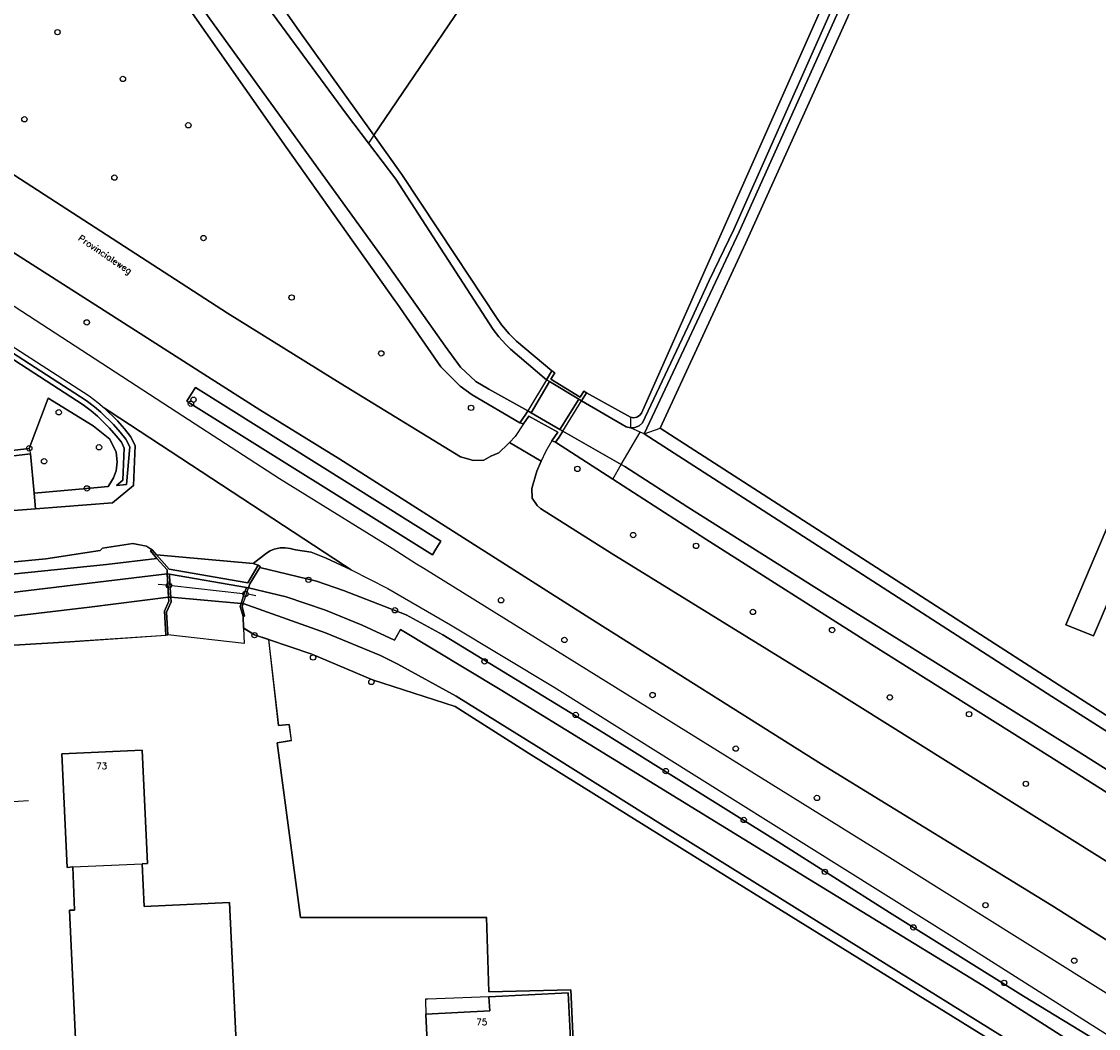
# Model space of a CAD drawing. Header units: metres. Extents: x 108000 to 109000, y 423000 to 423600.
# Tile 60 of 88: x 108719 to 108819, y 423050 to 423144. Entities that reach past the tile are written whole.
import ezdxf

# ---------------------------------------------------------------- set-up
doc = ezdxf.new("R2010")
doc.units = ezdxf.units.M
doc.header["$MEASUREMENT"] = 0
for name, color, linetype in [('bouwland', 10, 'Continuous'), ('dek', 10, 'Continuous'), ('Erf', 10, 'Continuous'), ('gesloten verharding', 10, 'Continuous'), ('grasland agrarisch', 10, 'Continuous'), ('groenvoorziening', 10, 'Continuous'), ('Hek', 10, 'Continuous'), ('Huisnummers', 10, 'Continuous'), ('Inrit', 10, 'Continuous'), ('Landhoofd', 10, 'Continuous'), ('Luifel', 10, 'Continuous'), ('Muur', 10, 'Continuous'), ('oever_ slootkant', 10, 'Continuous'), ('onverhard', 10, 'Continuous'), ('open verharding', 10, 'Continuous'), ('Openbare_ruimtenaam', 10, 'Continuous'), ('pand', 10, 'Continuous'), ('rijbaan lokale weg', 10, 'Continuous'), ('vegetatieobject', 10, 'Continuous'), ('waterloop_ sloot', 10, 'Continuous')]:
    doc.layers.add(name, color=color, linetype=linetype)
doc.styles.get("Standard").update_dxf_attribs({"font": 'txt.shx'})

# ---------------------------------------------------------------- blocks, each defined once
blk = doc.blocks.new('308_ACAD_1_FMEBLOCK37')
at = {"layer": 'Erf', "color": 52, "true_color": 0xd2d200}
for points in [[(39.5, -43.54), (39.54, -41.82), (40.72, -23.26), (41.1, -17.53), (39.83, 9.78), (32.19, 9.59), (31.95, 16.55), (14.59, 16.52), (12.41, 32.84), (13.73, 33.07), (13.51, 34.56), (12.53, 34.47), (11.61, 42.49), (10.29, 42.94), (9.27, 43.54)], [(2.18, 42.94), (2, 42.91), (2, 42.88), (-6.98, 42.27), (-20.08, 41.5), (-29.63, 40.76), (-29.68, 32.31), (-29.5, 28.85), (-29.47, 26.26), (-28.84, 15.67), (-28.79, 14.7), (-28.22, 2.9), (-27.94, -3.78), (-27.75, -4.6), (-27.44, -5.04), (-26.9, -5.29), (-26.01, -5.41), (-16.68, -5.11), (-15.83, -5.25), (-15.08, -5.61), (-14.55, -5.94), (-13.92, -6.99), (-13.78, -7.88), (-13.86, -8.71), (-14.09, -9.38), (-14.8, -10.2), (-15.1, -10.45), (-15.72, -10.81), (-16.34, -11.02), (-26.34, -11.5), (-27.98, -11.62), (-29.07, -11.64), (-30.01, -11.39), (-30.6, -11.11), (-31.28, -10.57), (-41.1, -38.65), (-40.23, -40.76), (-38.36, -40.31), (-37.89, -40.06), (-36.58, -43.54)]]:
    blk.add_lwpolyline(points, dxfattribs=at)
blk = doc.blocks.new('308_ACAD_1_FMEBLOCK77')
at = {"layer": 'grasland agrarisch', "color": 3, "true_color": 0x00f000}
blk.add_lwpolyline([(93.7, -8.91), (73.67, 3.82), (46.41, 20.69), (27.6, 32.42), (20.75, 36.75), (13.03, 39.25), (7.35, 41.64), (3.32, 43.01), (4.24, 35), (5.23, 35.09), (5.44, 33.6), (4.12, 33.37), (6.31, 17.05), (23.67, 17.07), (23.91, 10.12), (31.55, 10.3), (32.82, -17), (32.43, -22.73), (31.26, -41.29), (31.22, -43.01)], dxfattribs=at)
blk = doc.blocks.new('308_ACAD_1_FMEBLOCK94')
at = {"layer": 'groenvoorziening', "color": 3}
for points in [[(110.2315, 46.107), (109.6265, 46.794), (109.7925, 46.901), (109.2445, 47.24), (107.9835, 47.507), (105.1525, 47.062), (104.9395, 46.849), (99.8615, 46.059), (91.0845, 45.231)], [(93.5825, 44.324), (105.5105, 45.52), (110.2315, 46.107)]]:
    blk.add_lwpolyline(points, dxfattribs=at)

msp = doc.modelspace()

# ---------------------------------------------------------------- linework, layer by layer
at = {"layer": 'bouwland', "color": 92, "true_color": 0x00e100}
for points in [[(108859.23, 423181.125), (108818.74, 423086.37), (108816.145, 423087.395), (108857.989, 423185.932)], [(108805.436, 423172.298), (108789.511, 423168.191), (108779.477, 423174.429), (108776.212, 423169.523), (108751.488, 423133.137), (108754.126, 423129.454), (108759.138, 423121.886), (108762.961, 423116.113), (108763.44, 423115.438), (108764.147, 423114.592), (108764.829, 423113.908), (108768.131, 423111.116), (108768.405, 423110.949), (108768.029, 423110.334), (108770.765, 423108.662), (108771.11, 423109.23), (108771.361, 423109.077), (108775.494, 423106.806), (108775.782, 423106.753), (108776.072, 423106.801), (108776.327, 423106.945), (108776.522, 423107.173), (108805.436, 423172.298)], [(108795.786, 423144.203), (108786.231, 423123.017), (108778.26, 423105.778), (108815.53, 423081.765), (108838.986, 423066.76), (108851.364, 423058.617), (108852.367, 423058.696), (108852.974, 423059.303), (108857.215, 423070.583), (108862.59, 423085.151), (108867.637, 423098.42), (108890.168, 423160.385)]]:
    msp.add_lwpolyline(points, dxfattribs=at)
at = {"layer": 'dek', "color": 255}
for points in [[(108770.906, 423108.336), (108770.657, 423108.484), (108767.909, 423110.137), (108767.639, 423110.299), (108765.886, 423107.384), (108766.189, 423107.206), (108768.862, 423105.646), (108769.15, 423105.478), (108770.906, 423108.336)], [(108739.783, 423090.854), (108739.583, 423090.89), (108732.399, 423092.136), (108732.19, 423092.172), (108732.24, 423091.301), (108732.266, 423090.852), (108732.315, 423090.003), (108732.518, 423089.985), (108739.097, 423089.399), (108739.288, 423089.382), (108739.508, 423090.035), (108739.659, 423090.484), (108739.783, 423090.854)]]:
    msp.add_lwpolyline(points, dxfattribs=at)
at = {"layer": 'Erf', "color": 52, "true_color": 0xd2d200}
for points in [[(108728.697, 423165.305), (108728.858, 423165.076), (108733.548, 423158.59), (108744.321, 423143.144), (108751.488, 423133.137), (108776.212, 423169.523), (108779.477, 423174.429)], [(108719.41, 423103.369), (108710.731, 423102.334), (108714.456, 423113.197), (108711.888, 423114.731), (108710.739, 423115.418), (108702.685, 423120.229), (108695.992, 423121.513), (108694.999, 423121.704), (108687.884, 423123.069), (108681.752, 423124.245), (108676.652, 423102.179), (108676.78, 423095.928), (108676.8, 423094.928), (108705.793, 423097.277), (108713.299, 423097.741), (108719.883, 423098.254), (108719.75, 423099.691), (108719.41, 423103.369)], [(108739.331, 423087.082), (108739.296, 423088.187), (108739.009, 423089.129), (108739.097, 423089.399), (108732.518, 423089.985), (108732.542, 423089.544), (108732.134, 423088.592), (108732.246, 423086.48)], [(108739.331, 423087.082), (108739.376, 423085.663), (108732.246, 423086.48)], [(108723.382, 423064.8), (108722.843, 423064.754), (108722.34, 423075.363), (108729.838, 423075.7), (108730.341, 423065.125), (108729.833, 423065.096), (108730.03, 423061.103), (108738.011, 423061.479), (108739.546, 423029.394), (108724.563, 423028.682), (108723.048, 423060.748), (108723.535, 423060.762), (108723.382, 423064.8)], [(108769.643, 423053.042), (108769.924, 423047.423), (108762.897, 423047.054), (108763.267, 423039.838), (108769.963, 423040.169), (108770.284, 423040.188), (108770.633, 423033.226), (108761.674, 423032.863), (108761.814, 423030.044), (108757.653, 423029.827), (108757.436, 423029.81), (108756.739, 423043.335), (108756.364, 423051.015), (108756.363, 423051.055), (108762.321, 423051.348), (108762.251, 423052.66), (108769.643, 423053.042)]]:
    msp.add_lwpolyline(points, dxfattribs=at)
at = {"layer": 'gesloten verharding', "color": 255}
for points in [[(108767.909, 423110.137), (108767.639, 423110.299), (108765.886, 423107.384), (108766.189, 423107.206), (108767.909, 423110.137)], [(108770.906, 423108.336), (108770.657, 423108.484), (108768.862, 423105.646), (108769.15, 423105.478), (108770.906, 423108.336)], [(108732.446, 423091.291), (108732.399, 423092.136), (108732.19, 423092.172), (108732.24, 423091.301), (108732.266, 423090.852), (108732.315, 423090.003), (108732.518, 423089.985), (108732.469, 423090.865), (108732.446, 423091.291)], [(108739.508, 423090.035), (108739.659, 423090.484), (108739.783, 423090.854), (108739.583, 423090.89), (108739.467, 423090.535), (108739.327, 423090.104), (108739.097, 423089.399), (108739.288, 423089.382), (108739.508, 423090.035)]]:
    msp.add_lwpolyline(points, dxfattribs=at)
at = {"layer": 'groenvoorziening', "color": 3}
msp.add_line((108764.163, 423104.426), (108767.141, 423102.691), dxfattribs=at)
for points in [[(108765.477, 423106.175), (108765.142, 423106.265), (108760.696, 423108.9), (108759.561, 423109.703), (108757.753, 423111.496), (108753.643, 423117.446), (108753.456, 423117.71), (108743.317, 423132.016), (108716.913, 423169.686), (108702.987, 423190.239), (108696.627, 423199.625), (108692.227, 423204.45), (108691.443, 423205.828)], [(108672.488, 423163.346), (108673.355, 423162.565), (108681.238, 423155.792), (108685.23, 423152.493), (108695.198, 423144.865), (108699.79, 423141.528), (108708.301, 423135.929), (108716.886, 423130.068), (108737.815, 423116.523), (108748.348, 423109.981), (108759.581, 423103.088), (108760.818, 423102.76), (108761.768, 423102.77), (108762.431, 423103.156), (108763.182, 423103.454), (108764.047, 423104.302), (108764.163, 423104.426)], [(108908.06, 423000), (108903.546, 423002.839), (108886.308, 423015.634), (108873.495, 423024.193), (108867.456, 423028.225), (108848.959, 423039.748), (108839.924, 423045.376), (108814.838, 423061.195), (108793.321, 423074.392), (108771.668, 423088.039), (108758.502, 423096.403), (108748.33, 423102.865), (108740.854, 423107.473), (108735.606, 423110.82), (108709.801, 423127.277), (108708.513, 423128.099), (108707.37, 423128.828), (108698.122, 423134.503), (108696.307, 423135.773), (108696.163, 423135.874), (108687.974, 423141.594), (108673.304, 423150.299)], [(108903.894, 423000), (108888.035, 423010.066), (108869.826, 423021.517), (108846.724, 423036.123), (108826.994, 423048.597), (108799.973, 423065.496), (108756.156, 423092.662), (108755.48, 423093.081), (108753.221, 423094.537), (108742.675, 423101.041), (108733.635, 423106.902), (108712.873, 423120.361)], [(108712.567, 423116.733), (108724.896, 423108.778), (108725.695, 423108.171), (108726.334, 423107.631)], [(108712.832, 423115.963), (108724.609, 423108.368), (108725.382, 423107.781), (108725.997, 423107.261), (108727.167, 423106.118), (108727.807, 423105.388), (108728.323, 423104.733), (108728.685, 423104.029), (108728.379, 423100.521), (108727.461, 423100.417), (108728.055, 423100.901), (108728.18, 423103.918), (108727.901, 423104.461), (108727.423, 423105.068), (108726.804, 423105.774), (108725.661, 423106.891), (108725.069, 423107.39), (108724.322, 423107.959), (108712.67, 423115.476)], [(108734.403, 423108.06), (108734.021, 423108.299), (108734.414, 423108.938), (108734.816, 423109.572), (108757.755, 423095.228), (108757.282, 423094.468), (108756.962, 423093.955), (108734.403, 423108.06)], [(108711.473, 423102.956), (108719.3, 423103.889), (108721.063, 423108.568), (108725.254, 423105.994), (108726.815, 423104.76), (108727.412, 423103.527), (108727.524, 423102.624), (108727.417, 423101.789), (108727.174, 423101.124), (108726.898, 423100.653), (108726.677, 423100.329), (108724.685, 423100.147), (108719.75, 423099.691), (108719.883, 423098.254), (108727.077, 423098.814), (108729.035, 423100.41), (108729.19, 423104.14), (108728.746, 423105.004), (108728.192, 423105.708), (108727.53, 423106.462), (108726.334, 423107.631)], [(108726.334, 423107.631), (108726.768, 423107.347), (108748.766, 423092.939), (108749.366, 423092.546)], [(108765.477, 423106.175), (108764.699, 423105.001), (108764.163, 423104.426)], [(108768.135, 423104.592), (108768.684, 423105.389), (108765.982, 423106.906), (108765.477, 423106.175)], [(108768.135, 423104.592), (108767.545, 423103.568), (108767.141, 423102.691)], [(108860.326, 423046.427), (108860.09, 423046.539), (108854.136, 423050.181), (108853.559, 423050.534), (108814.674, 423075.114), (108798, 423085.573), (108782.512, 423095.403), (108773.829, 423101.004), (108768.485, 423104.452), (108768.423, 423104.492), (108768.135, 423104.592)], [(108767.141, 423102.691), (108766.716, 423101.77), (108766.261, 423100.133), (108766.296, 423099.232), (108766.77, 423098.556), (108767.081, 423098.267), (108773.659, 423094.099), (108793.815, 423081.669), (108850.751, 423046.036), (108855.032, 423043.425)], [(108749.366, 423092.546), (108747.044, 423093.639), (108745.629, 423094.179), (108744.173, 423094.409), (108743.691, 423094.548), (108743.212, 423094.604), (108742.73, 423094.581), (108742.192, 423094.461), (108741.808, 423094.306), (108741.45, 423094.1), (108740.235, 423093.143), (108740.701, 423092.972), (108740.883, 423092.857), (108740.828, 423092.766), (108743.414, 423092.123), (108746.138, 423091.491), (108748.661, 423090.609), (108754.518, 423088.331), (108757.951, 423086.472), (108772.965, 423077.318), (108789.265, 423067.123), (108799.673, 423060.545), (108812.191, 423052.723), (108823.424, 423045.904)], [(108749.366, 423092.546), (108752.799, 423090.786), (108758.666, 423087.408), (108768.351, 423081.581), (108805.755, 423058.166), (108825.648, 423045.574), (108843.457, 423034.354), (108844.991, 423033.314), (108845.288, 423033.109), (108847.034, 423032.011), (108848.073, 423031.224), (108849.388, 423029.76), (108850.752, 423027.942), (108852.079, 423026.432), (108853.764, 423024.931), (108856.302, 423023.273), (108856.718, 423022.969), (108856.73, 423022.596)]]:
    msp.add_lwpolyline(points, dxfattribs=at)
at = {"layer": 'Hek', "color": 30}
for p, q in [((108751.488, 423133.137), (108750.989, 423132.402)), ((108732.12, 423091.122), (108731.35, 423091.183)), ((108732.605, 423091.068), (108739.254, 423090.341)), ((108739.756, 423090.303), (108740.477, 423090.149)), ((108700.593, 423069.802), (108719.232, 423071.009))]:
    msp.add_line(p, q, dxfattribs=at)
msp.add_lwpolyline([(108781.734, 423177.819), (108779.477, 423174.429), (108776.212, 423169.523), (108751.488, 423133.137)], dxfattribs=at)
at = {"layer": 'Inrit', "color": 255}
for points in [[(108770.657, 423108.484), (108767.909, 423110.137), (108766.189, 423107.206), (108768.862, 423105.646), (108770.657, 423108.484)], [(108739.583, 423090.89), (108732.399, 423092.136), (108732.446, 423091.291), (108732.469, 423090.865), (108732.518, 423089.985), (108739.097, 423089.399), (108739.327, 423090.104), (108739.467, 423090.535), (108739.583, 423090.89)]]:
    msp.add_lwpolyline(points, dxfattribs=at)
at = {"layer": 'Landhoofd', "color": 12, "true_color": 0xc30000}
for points in [[(108771.361, 423109.077), (108771.11, 423109.23), (108770.765, 423108.662), (108768.029, 423110.334), (108768.405, 423110.949), (108768.131, 423111.116), (108767.639, 423110.299), (108767.909, 423110.137), (108770.657, 423108.484), (108770.906, 423108.336), (108771.361, 423109.077)], [(108769.15, 423105.478), (108768.862, 423105.646), (108766.189, 423107.206), (108765.886, 423107.384), (108765.695, 423107.067), (108765.142, 423106.265), (108765.477, 423106.175), (108765.982, 423106.906), (108768.684, 423105.389), (108768.135, 423104.592), (108768.423, 423104.492), (108768.485, 423104.452), (108768.807, 423104.919), (108769.15, 423105.478)], [(108740.828, 423092.766), (108740.883, 423092.857), (108740.701, 423092.972), (108739.728, 423091.335), (108732.373, 423092.608), (108731.188, 423093.952), (108730.785, 423094.408), (108730.619, 423094.301), (108731.224, 423093.614), (108732.169, 423092.542), (108732.19, 423092.172), (108732.399, 423092.136), (108739.583, 423090.89), (108739.783, 423090.854), (108739.913, 423091.24), (108740.828, 423092.766)], [(108732.518, 423089.985), (108732.315, 423090.003), (108732.337, 423089.616), (108731.946, 423088.677), (108732.059, 423086.454), (108732.246, 423086.48), (108732.134, 423088.592), (108732.542, 423089.544), (108732.518, 423089.985)], [(108739.198, 423089.113), (108739.288, 423089.382), (108739.097, 423089.399), (108739.009, 423089.129), (108739.296, 423088.187), (108739.421, 423088.224), (108739.198, 423089.113)]]:
    msp.add_lwpolyline(points, dxfattribs=at)
at = {"layer": 'Luifel', "color": 32, "true_color": 0xe17500}
msp.add_lwpolyline([(108756.363, 423051.055), (108762.321, 423051.348), (108762.251, 423052.66), (108756.556, 423052.45), (108756.326, 423052.431), (108756.329, 423052.329), (108756.363, 423051.055)], dxfattribs=at)
at = {"layer": 'Muur', "color": 12, "true_color": 0xd20000}
msp.add_line((108739.508, 423090.035), (108739.327, 423090.104), dxfattribs=at)
for points in [[(108732.266, 423090.852), (108732.188, 423090.878), (108732.099, 423091.043), (108732.12, 423091.122), (108732.147, 423091.225), (108732.24, 423091.301)], [(108732.24, 423091.301), (108732.369, 423091.328), (108732.446, 423091.291)], [(108732.446, 423091.291), (108732.539, 423091.247), (108732.605, 423091.068), (108732.536, 423090.896), (108732.469, 423090.865)], [(108732.469, 423090.865), (108732.365, 423090.818), (108732.266, 423090.852)], [(108739.327, 423090.104), (108739.243, 423090.269), (108739.254, 423090.341)], [(108739.254, 423090.341), (108739.341, 423090.497), (108739.467, 423090.535)], [(108739.467, 423090.535), (108739.521, 423090.551), (108739.659, 423090.484)], [(108739.659, 423090.484), (108739.691, 423090.469), (108739.756, 423090.303), (108739.679, 423090.105), (108739.508, 423090.035)]]:
    msp.add_lwpolyline(points, dxfattribs=at)
at = {"layer": 'oever_ slootkant', "color": 92, "true_color": 0x00c300}
for p, q in [((108775.494, 423106.806), (108775.48, 423105.81)), ((108776.771, 423105.251), (108778.26, 423105.778)), ((108773.829, 423101.004), (108774.621, 423102.369))]:
    msp.add_line(p, q, dxfattribs=at)
for points in [[(108778.26, 423105.778), (108786.231, 423123.017), (108795.786, 423144.203), (108818.588, 423194.762), (108816.589, 423195.646), (108815.931, 423195.937), (108805.436, 423172.298), (108776.522, 423107.173), (108776.327, 423106.945), (108776.072, 423106.801), (108775.782, 423106.753), (108775.494, 423106.806)], [(108775.48, 423105.81), (108775.894, 423105.844), (108776.277, 423106.004), (108776.604, 423106.285), (108781.09, 423115.76), (108782.84, 423119.573), (108785.128, 423124.332), (108816.411, 423194.631), (108817.222, 423194.272), (108785.646, 423124.101), (108776.771, 423105.251)], [(108712.306, 423186.405), (108725.11, 423168.027), (108735.147, 423153.883), (108748.951, 423135.11), (108750.989, 423132.402), (108753.536, 423129.019), (108762.654, 423114.999), (108763.165, 423114.31), (108763.824, 423113.583), (108764.272, 423113.166), (108767.639, 423110.299), (108768.131, 423111.116), (108764.829, 423113.908), (108764.147, 423114.592), (108763.44, 423115.438), (108762.961, 423116.113), (108759.138, 423121.886), (108754.126, 423129.454), (108751.488, 423133.137), (108744.321, 423143.144), (108733.548, 423158.59), (108728.858, 423165.076), (108728.697, 423165.305), (108716.384, 423182.854)], [(108716.913, 423169.686), (108743.317, 423132.016), (108753.456, 423117.71), (108753.643, 423117.446), (108757.753, 423111.496), (108759.561, 423109.703), (108760.696, 423108.9), (108765.142, 423106.265), (108765.695, 423107.067), (108765.886, 423107.384), (108762.235, 423109.409), (108761.012, 423110.138), (108759.603, 423111.479), (108758.17, 423113.446), (108752.615, 423121.276), (108736.186, 423144.014), (108719.994, 423167.102), (108708.424, 423183.663)], [(108775.494, 423106.806), (108771.361, 423109.077), (108770.906, 423108.336), (108775.075, 423105.903), (108775.48, 423105.81)], [(108774.621, 423102.369), (108769.15, 423105.478), (108768.807, 423104.919), (108768.485, 423104.452), (108773.829, 423101.004)], [(108776.771, 423105.251), (108814.853, 423080.715), (108850.52, 423058.08), (108851.435, 423057.622)], [(108851.364, 423058.617), (108838.986, 423066.76), (108815.53, 423081.765), (108778.26, 423105.778)], [(108854.598, 423051.02), (108853.803, 423051.532), (108851.446, 423053.802), (108843.634, 423058.861), (108831.665, 423066.506), (108817.076, 423075.721), (108792.639, 423090.963), (108780.833, 423098.408), (108774.942, 423102.187), (108774.621, 423102.369)], [(108773.829, 423101.004), (108782.512, 423095.403), (108798, 423085.573), (108814.674, 423075.114), (108853.559, 423050.534), (108854.136, 423050.181)], [(108697.4, 423088.368), (108700.203, 423088.627), (108712.031, 423089.649), (108718.459, 423090.521), (108732.19, 423092.172), (108732.169, 423092.542), (108731.224, 423093.614), (108726.503, 423093.027), (108714.575, 423091.831), (108701.708, 423090.374), (108697.242, 423089.959)], [(108823.424, 423045.904), (108812.191, 423052.723), (108799.673, 423060.545), (108789.265, 423067.123), (108772.965, 423077.318), (108757.951, 423086.472), (108754.518, 423088.331), (108748.661, 423090.609), (108746.138, 423091.491), (108743.414, 423092.123), (108740.828, 423092.766), (108739.913, 423091.24), (108739.783, 423090.854), (108743.297, 423090.034), (108746.968, 423088.775), (108750.403, 423087.378), (108753.424, 423085.97), (108753.989, 423086.957), (108763.288, 423081.369), (108792.206, 423063.627), (108808.406, 423053.732), (108835.6, 423036.383)], [(108700.43, 423084.3), (108709.982, 423085.039), (108723.085, 423085.811), (108732.06, 423086.425), (108732.059, 423086.454), (108731.946, 423088.677), (108732.337, 423089.616), (108732.315, 423090.003), (108724.931, 423089.054), (108711.213, 423087.437), (108698.683, 423085.805)], [(108822.512, 423041.317), (108778.543, 423068.65), (108766.924, 423075.945), (108759.186, 423080.741), (108753.731, 423083.718), (108752.108, 423084.535), (108746.988, 423086.649), (108743.404, 423087.946), (108739.288, 423089.382), (108739.198, 423089.113), (108739.421, 423088.224), (108739.296, 423088.187), (108739.331, 423087.082), (108740.35, 423086.478), (108741.668, 423086.027), (108745.695, 423084.651), (108751.377, 423082.261), (108759.096, 423079.766), (108765.947, 423075.434), (108784.756, 423063.708), (108812.013, 423046.833), (108832.044, 423034.103)]]:
    msp.add_lwpolyline(points, dxfattribs=at)
at = {"layer": 'onverhard', "color": 255}
msp.add_line((108719.3, 423103.889), (108719.41, 423103.369), dxfattribs=at)
for points in [[(108712.67, 423115.476), (108724.322, 423107.959), (108725.069, 423107.39), (108725.661, 423106.891), (108726.804, 423105.774), (108727.423, 423105.068), (108727.901, 423104.461), (108728.18, 423103.918), (108728.055, 423100.901), (108727.461, 423100.417), (108728.379, 423100.521), (108728.685, 423104.029), (108728.323, 423104.733), (108727.807, 423105.388), (108727.167, 423106.118), (108725.997, 423107.261), (108725.382, 423107.781), (108724.609, 423108.368), (108712.832, 423115.963)], [(108734.403, 423108.06), (108756.962, 423093.955), (108757.282, 423094.468), (108757.755, 423095.228), (108734.816, 423109.572), (108734.414, 423108.938), (108734.021, 423108.299), (108734.403, 423108.06)], [(108719.41, 423103.369), (108719.75, 423099.691), (108724.685, 423100.147), (108726.677, 423100.329), (108726.898, 423100.653), (108727.174, 423101.124), (108727.417, 423101.789), (108727.524, 423102.624), (108727.412, 423103.527), (108726.815, 423104.76), (108725.254, 423105.994), (108721.063, 423108.568), (108719.3, 423103.889)], [(108710.731, 423102.334), (108719.41, 423103.369)], [(108719.3, 423103.889), (108711.473, 423102.956)]]:
    msp.add_lwpolyline(points, dxfattribs=at)
at = {"layer": 'open verharding', "color": 255}
for points in [[(108857.989, 423185.932), (108816.145, 423087.395), (108818.74, 423086.37), (108859.23, 423181.125), (108889.391, 423251.197), (108889.595, 423251.544), (108889.846, 423251.859), (108890.139, 423252.135), (108890.469, 423252.367), (108890.829, 423252.549), (108891.21, 423252.678), (108891.606, 423252.751), (108892.009, 423252.768), (108892.41, 423252.726), (108892.864, 423252.607), (108895.353, 423250.996), (108909.265, 423241.656), (108910.771, 423243.897), (108904.131, 423248.359), (108888.85, 423258.628), (108876.57, 423229.75), (108866.371, 423205.977)], [(108740.701, 423092.972), (108740.235, 423093.143), (108731.188, 423093.952), (108732.373, 423092.608), (108739.728, 423091.335), (108740.701, 423092.972)]]:
    msp.add_lwpolyline(points, dxfattribs=at)
at = {"layer": 'pand', "color": 1}
msp.add_line((108723.382, 423064.8), (108729.833, 423065.096), dxfattribs=at)
for points in [[(108729.833, 423065.096), (108730.341, 423065.125), (108729.838, 423075.7), (108722.34, 423075.363), (108722.843, 423064.754), (108723.382, 423064.8)], [(108723.382, 423064.8), (108723.535, 423060.762), (108723.048, 423060.748), (108724.563, 423028.682), (108739.546, 423029.394), (108738.011, 423061.479), (108730.03, 423061.103), (108729.833, 423065.096)], [(108769.643, 423053.042), (108762.251, 423052.66), (108762.321, 423051.348), (108756.363, 423051.055), (108756.364, 423051.015), (108756.739, 423043.335), (108757.436, 423029.81), (108757.653, 423029.827), (108761.814, 423030.044), (108761.674, 423032.863), (108770.633, 423033.226), (108770.284, 423040.188), (108769.963, 423040.169), (108763.267, 423039.838), (108762.897, 423047.054), (108769.924, 423047.423), (108769.643, 423053.042)]]:
    msp.add_lwpolyline(points, dxfattribs=at)
at = {"layer": 'rijbaan lokale weg', "color": 255}
for points in [[(108696.307, 423135.773), (108698.122, 423134.503), (108707.37, 423128.828), (108708.513, 423128.099), (108709.801, 423127.277), (108735.606, 423110.82), (108740.854, 423107.473), (108748.33, 423102.865), (108758.502, 423096.403), (108771.668, 423088.039), (108793.321, 423074.392), (108814.838, 423061.195), (108839.924, 423045.376), (108848.959, 423039.748), (108867.456, 423028.225), (108873.495, 423024.193), (108886.308, 423015.634), (108903.546, 423002.839), (108908.06, 423000)], [(108850.751, 423046.036), (108793.815, 423081.669), (108773.659, 423094.099), (108767.081, 423098.267), (108766.77, 423098.556), (108766.296, 423099.232), (108766.261, 423100.133), (108766.716, 423101.77), (108767.141, 423102.691), (108764.163, 423104.426), (108764.047, 423104.302), (108763.182, 423103.454), (108762.431, 423103.156), (108761.768, 423102.77), (108760.818, 423102.76), (108759.581, 423103.088), (108748.348, 423109.981), (108737.815, 423116.523), (108716.886, 423130.068)], [(108712.077, 423092.738), (108720.854, 423093.566), (108725.932, 423094.356), (108726.145, 423094.569), (108728.976, 423095.014), (108730.237, 423094.747), (108730.785, 423094.408), (108731.188, 423093.952), (108740.235, 423093.143), (108741.45, 423094.1), (108741.808, 423094.306), (108742.192, 423094.461), (108742.73, 423094.581), (108743.212, 423094.604), (108743.691, 423094.548), (108744.173, 423094.409), (108745.629, 423094.179), (108747.044, 423093.639), (108749.366, 423092.546), (108748.766, 423092.939), (108726.768, 423107.347), (108726.334, 423107.631), (108727.53, 423106.462), (108728.192, 423105.708), (108728.746, 423105.004), (108729.19, 423104.14), (108729.035, 423100.41), (108727.077, 423098.814), (108719.883, 423098.254), (108713.299, 423097.741)]]:
    msp.add_lwpolyline(points, dxfattribs=at)
at = {"layer": 'vegetatieobject', "color": 3}
for centre in [(108721.939, 423142.761), (108728.051, 423138.394), (108718.844, 423134.623), (108734.161, 423134.064), (108727.256, 423129.175), (108735.58, 423123.527), (108743.816, 423117.98), (108724.673, 423115.651), (108752.191, 423112.757), (108734.403, 423108.06), (108734.647, 423108.427), (108722.053, 423107.255), (108760.579, 423107.672), (108719.3, 423103.889), (108725.816, 423103.984), (108720.679, 423102.677), (108770.515, 423101.97), (108724.685, 423100.147), (108775.725, 423095.794), (108781.61, 423094.778), (108745.388, 423091.607), (108763.381, 423089.698), (108753.466, 423088.764), (108786.92, 423088.612), (108794.316, 423086.918), (108740.341, 423086.441), (108769.301, 423085.992), (108745.82, 423084.354), (108761.841, 423083.99), (108751.264, 423082.075), (108777.539, 423080.844), (108799.713, 423080.628), (108770.359, 423078.986), (108807.121, 423079.059), (108785.314, 423075.848), (108778.771, 423073.751), (108812.418, 423072.556), (108792.903, 423071.24), (108786.06, 423069.181), (108793.636, 423064.336), (108808.653, 423061.223), (108801.909, 423059.148), (108816.941, 423056.038), (108810.398, 423053.965)]:
    msp.add_circle(centre, 0.25, dxfattribs=at)
at = {"layer": 'waterloop_ sloot', "color": 5}
for p, q in [((108774.621, 423102.369), (108776.395, 423105.414)), ((108776.395, 423105.414), (108775.48, 423105.81)), ((108776.771, 423105.251), (108776.395, 423105.414)), ((108732.315, 423090.003), (108732.19, 423092.172))]:
    msp.add_line(p, q, dxfattribs=at)
for points in [[(108776.771, 423105.251), (108785.646, 423124.101), (108817.222, 423194.272), (108816.411, 423194.631), (108785.128, 423124.332), (108782.84, 423119.573), (108781.09, 423115.76), (108776.604, 423106.285), (108776.277, 423106.004), (108775.894, 423105.844), (108775.48, 423105.81)], [(108775.48, 423105.81), (108775.075, 423105.903), (108770.906, 423108.336), (108770.657, 423108.484), (108767.909, 423110.137), (108767.639, 423110.299), (108764.272, 423113.166), (108763.824, 423113.583), (108763.165, 423114.31), (108762.654, 423114.999), (108753.536, 423129.019), (108750.989, 423132.402), (108748.951, 423135.11), (108735.147, 423153.883), (108725.11, 423168.027), (108712.306, 423186.405)], [(108708.424, 423183.663), (108719.994, 423167.102), (108736.186, 423144.014), (108752.615, 423121.276), (108758.17, 423113.446), (108759.603, 423111.479), (108761.012, 423110.138), (108762.235, 423109.409), (108765.886, 423107.384), (108766.189, 423107.206), (108768.862, 423105.646), (108769.15, 423105.478), (108774.621, 423102.369)], [(108851.435, 423057.622), (108850.52, 423058.08), (108814.853, 423080.715), (108776.771, 423105.251)], [(108774.621, 423102.369), (108774.942, 423102.187), (108780.833, 423098.408), (108792.639, 423090.963), (108817.076, 423075.721), (108831.665, 423066.506), (108843.634, 423058.861), (108851.446, 423053.802), (108853.803, 423051.532), (108854.317, 423052.344), (108854.604, 423052.193), (108854.19, 423051.544), (108854.683, 423051.226)], [(108732.19, 423092.172), (108718.459, 423090.521), (108712.031, 423089.649), (108700.203, 423088.627), (108697.4, 423088.368)], [(108842.928, 423031.597), (108842.04, 423032.157), (108841.692, 423031.585), (108841.607, 423031.663), (108842.005, 423032.338), (108835.6, 423036.383), (108808.406, 423053.732), (108792.206, 423063.627), (108763.288, 423081.369), (108753.989, 423086.957), (108753.424, 423085.97), (108750.403, 423087.378), (108746.968, 423088.775), (108743.297, 423090.034), (108739.783, 423090.854), (108739.583, 423090.89), (108732.399, 423092.136), (108732.19, 423092.172)], [(108698.683, 423085.805), (108711.213, 423087.437), (108724.931, 423089.054), (108732.315, 423090.003)], [(108732.315, 423090.003), (108732.518, 423089.985), (108739.097, 423089.399), (108739.288, 423089.382), (108743.404, 423087.946), (108746.988, 423086.649), (108752.108, 423084.535), (108753.731, 423083.718), (108759.186, 423080.741), (108766.924, 423075.945), (108778.543, 423068.65), (108822.512, 423041.317), (108833.033, 423034.701), (108841.116, 423028.994)]]:
    msp.add_lwpolyline(points, dxfattribs=at)

# ---------------------------------------------------------------- block references
at = {"layer": 'Erf', "color": 52, "true_color": 0xd2d200}
msp.add_blockref('308_ACAD_1_FMEBLOCK37', (108730.063, 423043.541), dxfattribs=at)
at = {"layer": 'grasland agrarisch', "color": 3, "true_color": 0x00f000}
msp.add_blockref('308_ACAD_1_FMEBLOCK77', (108738.345, 423043.014), dxfattribs=at)
at = {"layer": 'groenvoorziening', "color": 3}
msp.add_blockref('308_ACAD_1_FMEBLOCK94', (108620.992, 423047.507), dxfattribs=at)

# ---------------------------------------------------------------- texts
at = {"layer": 'Huisnummers', "color": 255}
for s, p in [('73', (108725.544, 423073.924)), ('75', (108761.062, 423050.009))]:
    msp.add_text(s, height=0.6, dxfattribs=at).set_placement(p)
at = {"layer": 'Openbare_ruimtenaam', "color": 255}
msp.add_text('Provincialeweg', height=0.6, rotation=326, dxfattribs=at).set_placement((108723.819, 423123.374))

doc.saveas('drawing.dxf')
